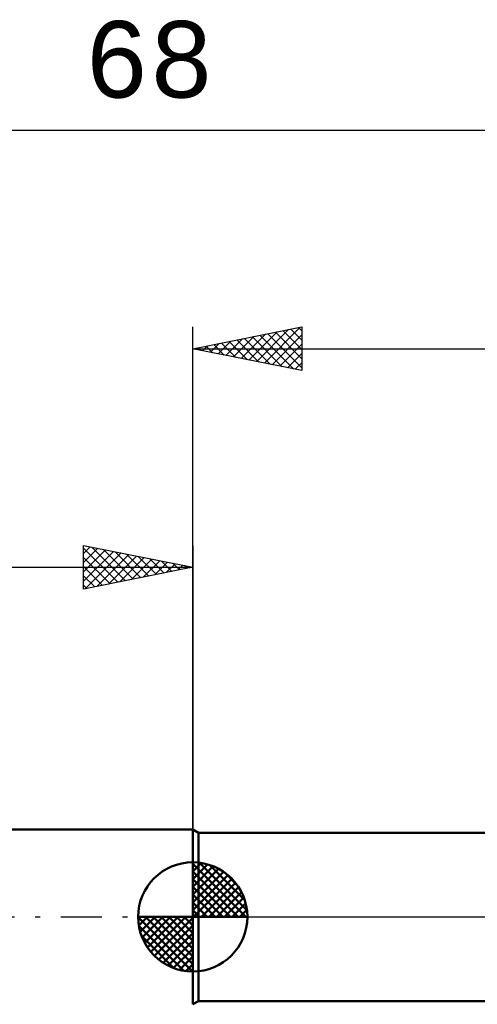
# Model space of a CAD drawing. Header units: millimetres. Extents: x -53 to 83, y -38 to 41.
# Tile 3 of 6: x -8 to 13, y -4 to 41. Entities that reach past the tile are written whole.
import ezdxf
from ezdxf.enums import TextEntityAlignment as Align

# ---------------------------------------------------------------- set-up
doc = ezdxf.new("R2010")
doc.units = ezdxf.units.MM
doc.header["$LTSCALE"] = 4.7
doc.linetypes.add('LONGDASH_DASH', pattern=[0.85, 0.4, -0.2, 0.05, -0.2])
for name, color, linetype in [('1', 4, 'CONTINUOUS'), ('2', 7, 'CONTINUOUS'), ('4', 2, 'LONGDASH_DASH'), ('NOCUT', 7, 'CONTINUOUS'), ('SK1', 4, 'CONTINUOUS'), ('SK2', 7, 'CONTINUOUS'), ('SK4', 2, 'LONGDASH_DASH')]:
    doc.layers.add(name, color=color, linetype=linetype)
doc.styles.get("Standard").update_dxf_attribs({"font": 'Monospac821 BT'})

msp = doc.modelspace()

# ---------------------------------------------------------------- linework, layer by layer
at = {"layer": '1', "color": 4, "linetype": 'CONTINUOUS', "lineweight": 50}
for p, q in [((0.26, 3.85), (0, 4)), ((0, -4), (0, 4)), ((0.26, 3.85), (20, 3.85)), ((0.26, -3.85), (0.26, 3.85)), ((0, -4), (0.26, -3.85)), ((0.26, -3.85), (20, -3.85))]:
    msp.add_line(p, q, dxfattribs=at)
at = {"layer": '2', "color": 7, "linetype": 'CONTINUOUS', "lineweight": 25}
for p, q in [((0, 0), (0, 27)), ((0, 26), (5, 27)), ((2.221, 25.556), (3.332, 26.666)), ((2.575, 25.485), (3.862, 26.772)), ((2.928, 25.414), (4.393, 26.879)), ((3.082, 26.616), (4.623, 25.075)), ((3.282, 25.344), (4.923, 26.985)), ((3.436, 26.687), (5, 25.123)), ((3.635, 25.273), (5, 26.637)), ((3.789, 26.758), (5, 25.547)), ((4.143, 26.829), (5, 25.971)), ((4.496, 26.899), (5, 26.396)), ((4.85, 26.97), (5, 26.82)), ((5, 27), (5, 25)), ((0.453, 25.909), (0.68, 26.136)), ((0.807, 25.839), (1.211, 26.242)), ((0.961, 26.192), (1.441, 25.712)), ((1.161, 25.768), (1.741, 26.348)), ((1.314, 26.263), (1.971, 25.606)), ((1.514, 25.697), (2.271, 26.454)), ((1.668, 26.334), (2.502, 25.5)), ((1.868, 25.626), (2.802, 26.56)), ((2.021, 26.404), (3.032, 25.394)), ((2.375, 26.475), (3.562, 25.288)), ((2.729, 26.546), (4.093, 25.181)), ((3.989, 25.202), (5, 26.213)), ((0, 26), (32, 26)), ((5, 25), (0, 26)), ((0.1, 25.98), (0.15, 26.03)), ((0.254, 26.051), (0.38, 25.924)), ((0.607, 26.121), (0.911, 25.818)), ((4.343, 25.131), (5, 25.789)), ((4.696, 25.061), (5, 25.365))]:
    msp.add_line(p, q, dxfattribs=at)
at = {"layer": '4', "color": 2, "linetype": 'LONGDASH_DASH', "lineweight": 25}
msp.add_line((0, 0), (32, 0), dxfattribs=at)
at = {"layer": 'NOCUT', "color": 7, "linetype": 'CONTINUOUS', "lineweight": 25}
for p, q in [((0.26, 3.85), (0, 4)), ((0, 4), (0, 0)), ((20, 3.85), (0.26, 3.85)), ((0, 0), (32, 0))]:
    msp.add_line(p, q, dxfattribs=at)
at = {"layer": 'SK1', "color": 4, "linetype": 'CONTINUOUS', "lineweight": 50}
for p, q in [((0, 4), (-35.2, 4)), ((0, 0), (0, 2.5)), ((0, 2.435), (0.063, 2.498)), ((0, 2.081), (0.387, 2.469)), ((0, 2.435), (2.435, 0)), ((0, 1.728), (0.677, 2.405)), ((0, 1.374), (0.941, 2.315)), ((0.308, 2.481), (2.481, 0.308)), ((0.761, 2.381), (2.381, 0.761)), ((0, 1.021), (1.182, 2.202)), ((0, 2.081), (2.081, 0)), ((0, 0.667), (1.401, 2.069)), ((0, 0.314), (1.604, 1.917)), ((1.486, 2.01), (2.01, 1.486)), ((0, 1.728), (1.728, 0)), ((0, 1.374), (1.374, 0)), ((0.04, 0), (1.787, 1.747)), ((0.393, 0), (1.953, 1.559)), ((0.747, 0), (2.101, 1.354)), ((0, 1.021), (1.021, 0)), ((1.101, 0), (2.229, 1.129)), ((0, 0.667), (0.667, 0)), ((1.454, 0), (2.338, 0.884)), ((1.808, 0), (2.423, 0.615)), ((0, 0), (-2.5, 0)), ((-2.498, -0.063), (-2.435, 0)), ((-2.469, -0.387), (-2.081, 0)), ((-2.405, -0.677), (-1.728, 0)), ((-2.315, -0.941), (-1.374, 0)), ((-2.202, -1.182), (-1.021, 0)), ((-2.161, 0), (0, -2.161)), ((-2.069, -1.401), (-0.667, 0)), ((-1.917, -1.604), (-0.314, 0)), ((-1.808, 0), (0, -1.808)), ((-1.454, 0), (0, -1.454)), ((-1.101, 0), (0, -1.101)), ((-0.747, 0), (0, -0.747)), ((-0.393, 0), (0, -0.393)), ((-0.04, 0), (0, -0.04)), ((0, 0.314), (0.314, 0)), ((0, 0), (2.5, 0)), ((0, -2.5), (0, 0)), ((2.161, 0), (2.479, 0.318)), ((-2.5, -0.015), (-0.015, -2.5)), ((-2.466, -0.402), (-0.402, -2.466)), ((-1.747, -1.787), (0, -0.04)), ((-1.559, -1.953), (0, -0.393)), ((-2.337, -0.884), (-0.884, -2.337)), ((-1.354, -2.101), (0, -0.747)), ((-1.129, -2.229), (0, -1.101)), ((-0.884, -2.338), (0, -1.454)), ((-0.615, -2.423), (0, -1.808)), ((-0.318, -2.479), (0, -2.161))]:
    msp.add_line(p, q, dxfattribs=at)
for start, end in [(90, 180), (0, 90), (180, 270), (270, 0)]:
    msp.add_arc((0, 0), 2.5, start, end, dxfattribs=at)
at = {"layer": 'SK2', "color": 7, "linetype": 'CONTINUOUS', "lineweight": 25}
for p, q in [((-36, 36), (32, 36)), ((-5, 15), (-5, 17)), ((-5, 17), (0, 16)), ((-5, 16.637), (-4.698, 16.94)), ((-5, 16.879), (-3.434, 15.313)), ((-5, 16.213), (-4.344, 16.869)), ((-5, 15.789), (-3.991, 16.798)), ((-5, 15.365), (-3.637, 16.727)), ((-4.62, 16.924), (-3.08, 15.384)), ((-4.09, 16.818), (-2.727, 15.455)), ((-3.56, 16.712), (-2.373, 15.525)), ((0, 17), (0, 4)), ((-5, 16.455), (-3.787, 15.243)), ((-4.926, 15.015), (-3.284, 16.657)), ((-4.395, 15.121), (-2.93, 16.586)), ((-3.865, 15.227), (-2.577, 16.515)), ((-3.335, 15.333), (-2.223, 16.445)), ((-3.029, 16.606), (-2.02, 15.596)), ((-2.804, 15.439), (-1.869, 16.374)), ((-2.499, 16.5), (-1.666, 15.667)), ((-2.274, 15.545), (-1.516, 16.303)), ((-1.969, 16.394), (-1.313, 15.737)), ((-1.744, 15.651), (-1.162, 16.232)), ((-1.438, 16.288), (-0.959, 15.808)), ((-36, 16), (0, 16)), ((-5, 16.031), (-4.141, 15.172)), ((0, 16), (-5, 15)), ((-1.213, 15.757), (-0.809, 16.162)), ((-0.908, 16.182), (-0.605, 15.879)), ((-0.683, 15.863), (-0.455, 16.091)), ((-0.378, 16.076), (-0.252, 15.95)), ((-0.153, 15.969), (-0.102, 16.02)), ((-5, 15.607), (-4.494, 15.101)), ((-5, 15.182), (-4.848, 15.03))]:
    msp.add_line(p, q, dxfattribs=at)
at = {"layer": 'SK4', "color": 2, "linetype": 'LONGDASH_DASH', "lineweight": 25}
msp.add_line((-42, 0), (38, 0), dxfattribs=at)

# ---------------------------------------------------------------- texts
at = {"layer": 'SK2', "color": 7, "linetype": 'CONTINUOUS', "lineweight": 25}
msp.add_text('68', height=3.5, dxfattribs=at).set_placement((-2, 37.5), align=Align.CENTER)

doc.saveas('drawing.dxf')
